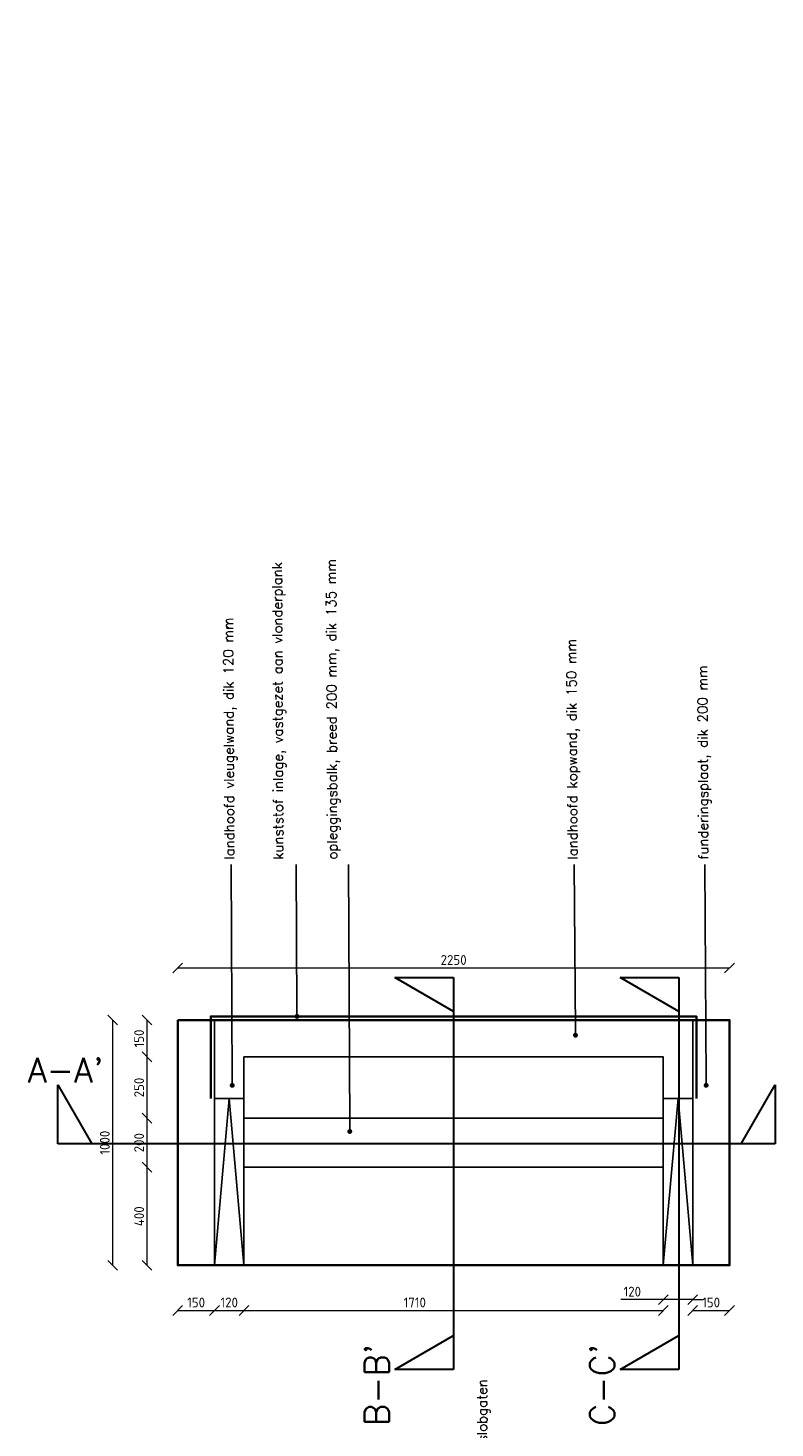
# Model space of a CAD drawing. Header units: metres. Extents: x -95462 to 707558, y 0 to 358316.
# Tile 28 of 50: x 176633 to 179679, y 226523 to 232232. Entities that reach past the tile are written whole.
import ezdxf
from ezdxf import colors
from ezdxf.entities.mleader import LeaderData, LeaderLine
from ezdxf.math import Vec2, Vec3

# ---------------------------------------------------------------- set-up
doc = ezdxf.new("R2010")
doc.units = ezdxf.units.M
doc.header["$LTSCALE"] = 20
doc.linetypes.add('HIDDEN', pattern=[9.525, 6.35, -3.175])
for name, color, linetype, lineweight in [('N-WE-BC-BETONVORM_OPLEGGING-G', 3, 'Continuous', 25), ('N-WE-BC-BETONVORM_TALUDVLEUGELS-G', 3, 'Continuous', 25), ('N-WE-BC-BETONVORM_VLOERPLAAT-G', 50, 'Continuous', 35), ('N-WE-VH-VERHARDING_GEOTEXTIEL-G', 252, 'Continuous', 35), ('N-XX-AL-VERWIJZING-G', 4, 'HIDDEN', 30), ('X-XX-AL-AANPIJLING-M', 7, 'Continuous', 18), ('X-XX-AL-M', 7, 'Continuous', 18)]:
    doc.layers.add(name, color=color, linetype=linetype, lineweight=lineweight)
doc.styles.add('NLCS-ISO', font='NLCS-ISO.ttf')
doc.styles.add('ROMANS', font='romans.shx')
doc.dimstyles.new('NLCS RODOR-DIM-020mm$0', dxfattribs={"dimscale": 20, "dimtxt": 2, "dimasz": 2, "dimexe": 1.25, "dimexo": 0.625, "dimtad": 1, "dimdec": 0, "dimzin": 1, "dimdsep": 46, "dimtxsty": 'NLCS-ISO', "dimblk": 'OBLIQUE', "dimcen": 0, "dimse1": 1, "dimse2": 1, "dimclrd": 256, "dimclre": 1, "dimclrt": 256, "dimadec": 0, "dimazin": 0, "dimtfac": 1, "dimtdec": 0, "dimtmove": 0, "dimatfit": 0, "dimfxl": 1, "dimtolj": 1, "dimtzin": 0, "dimlwd": -1, "dimlwe": -1, "dimarcsym": 0})

# ---------------------------------------------------------------- blocks, each defined once
blk = doc.blocks.new('_Oblique')
at = {"color": 0, "linetype": 'ByBlock', "lineweight": -2}
blk.add_line((-0.5, -0.5), (0.5, 0.5), dxfattribs=at)
blk = doc.blocks.new('*D110')
at = {"layer": 'Defpoints', "color": 0, "transparency": 16777216}
for p in [(179493.8, 228399.4), (177243.8, 228186.9), (179493.8, 228186.9)]:
    blk.add_point(p, dxfattribs=at)
at = {"layer": 'X-XX-AL-M', "transparency": 16777216}
blk.add_line((177243.8, 228399.4), (179493.8, 228399.4), dxfattribs=at)
at = {"layer": 'X-XX-AL-M', "transparency": 16777216, "xscale": 40, "yscale": 40, "zscale": 40, "rotation": 180}
blk.add_blockref('_Oblique', (177243.8, 228399.4), dxfattribs=at)
at = {"layer": 'X-XX-AL-M', "transparency": 16777216, "xscale": 40, "yscale": 40, "zscale": 40}
blk.add_blockref('_Oblique', (179493.8, 228399.4), dxfattribs=at)
at = {"layer": 'X-XX-AL-M', "transparency": 16777216, "insert": (178368.8, 228431.9), "char_height": 40, "attachment_point": 5, "style": 'NLCS-ISO'}
blk.add_mtext('\\A1;2250', dxfattribs=at)
blk = doc.blocks.new('*D111')
at = {"layer": 'Defpoints', "color": 0, "transparency": 16777216}
for p in [(176978.9, 228186.9), (177243.8, 228186.9), (177243.8, 227186.9)]:
    blk.add_point(p, dxfattribs=at)
at = {"layer": 'X-XX-AL-M', "transparency": 16777216}
blk.add_line((176978.9, 227186.9), (176978.9, 228186.9), dxfattribs=at)
at = {"layer": 'X-XX-AL-M', "transparency": 16777216, "xscale": 40, "yscale": 40, "zscale": 40}
for p, rotation in [((176978.9, 228186.9), 90), ((176978.9, 227186.9), 270)]:
    blk.add_blockref('_Oblique', p, dxfattribs=dict(at, rotation=rotation))
at = {"layer": 'X-XX-AL-M', "transparency": 16777216, "insert": (176946.4, 227686.9), "char_height": 40, "attachment_point": 5, "rotation": 90, "style": 'NLCS-ISO'}
blk.add_mtext('\\A1;1000', dxfattribs=at)
blk = doc.blocks.new('*D114')
at = {"layer": 'Defpoints', "color": 0, "transparency": 16777216}
for p in [(177243.8, 227186.9), (177393.8, 227186.9), (177393.8, 227002.8)]:
    blk.add_point(p, dxfattribs=at)
at = {"layer": 'X-XX-AL-M', "transparency": 16777216}
blk.add_line((177243.8, 227002.8), (177393.8, 227002.8), dxfattribs=at)
at = {"layer": 'X-XX-AL-M', "transparency": 16777216, "xscale": 40, "yscale": 40, "zscale": 40, "rotation": 180}
blk.add_blockref('_Oblique', (177243.8, 227002.8), dxfattribs=at)
at = {"layer": 'X-XX-AL-M', "transparency": 16777216, "xscale": 40, "yscale": 40, "zscale": 40}
blk.add_blockref('_Oblique', (177393.8, 227002.8), dxfattribs=at)
at = {"layer": 'X-XX-AL-M', "transparency": 16777216, "insert": (177318.8, 227035.3), "char_height": 40, "attachment_point": 5, "style": 'NLCS-ISO'}
blk.add_mtext('\\A1;150', dxfattribs=at)
blk = doc.blocks.new('*D115')
at = {"layer": 'Defpoints', "color": 0, "transparency": 16777216}
for p in [(177393.8, 227186.9), (177513.8, 227186.9), (177513.8, 227002.8)]:
    blk.add_point(p, dxfattribs=at)
at = {"layer": 'X-XX-AL-M', "transparency": 16777216}
blk.add_line((177393.8, 227002.8), (177513.8, 227002.8), dxfattribs=at)
at = {"layer": 'X-XX-AL-M', "transparency": 16777216, "xscale": 40, "yscale": 40, "zscale": 40, "rotation": 180}
blk.add_blockref('_Oblique', (177393.8, 227002.8), dxfattribs=at)
at = {"layer": 'X-XX-AL-M', "transparency": 16777216, "xscale": 40, "yscale": 40, "zscale": 40}
blk.add_blockref('_Oblique', (177513.8, 227002.8), dxfattribs=at)
at = {"layer": 'X-XX-AL-M', "transparency": 16777216, "insert": (177453.8, 227035.3), "char_height": 40, "attachment_point": 5, "style": 'NLCS-ISO'}
blk.add_mtext('\\A1;120', dxfattribs=at)
blk = doc.blocks.new('*D116')
at = {"layer": 'Defpoints', "color": 0, "transparency": 16777216}
for p in [(177513.8, 227186.9), (179223.8, 227186.9), (179223.8, 227002.8)]:
    blk.add_point(p, dxfattribs=at)
at = {"layer": 'X-XX-AL-M', "transparency": 16777216}
blk.add_line((177513.8, 227002.8), (179223.8, 227002.8), dxfattribs=at)
at = {"layer": 'X-XX-AL-M', "transparency": 16777216, "xscale": 40, "yscale": 40, "zscale": 40, "rotation": 180}
blk.add_blockref('_Oblique', (177513.8, 227002.8), dxfattribs=at)
at = {"layer": 'X-XX-AL-M', "transparency": 16777216, "xscale": 40, "yscale": 40, "zscale": 40}
blk.add_blockref('_Oblique', (179223.8, 227002.8), dxfattribs=at)
at = {"layer": 'X-XX-AL-M', "transparency": 16777216, "insert": (178210.3, 227035.3), "char_height": 40, "attachment_point": 5, "style": 'NLCS-ISO'}
blk.add_mtext('\\A1;1710', dxfattribs=at)
blk = doc.blocks.new('*D117')
at = {"layer": 'Defpoints', "color": 0, "transparency": 16777216}
for p in [(179223.8, 227186.9), (179343.8, 227186.9), (179343.8, 227047)]:
    blk.add_point(p, dxfattribs=at)
at = {"layer": 'X-XX-AL-M', "transparency": 16777216}
for p, q in [((179223.8, 227047), (179050.8, 227047)), ((179343.8, 227047), (179223.8, 227047)), ((179343.8, 227047), (179383.8, 227047))]:
    blk.add_line(p, q, dxfattribs=at)
at = {"layer": 'X-XX-AL-M', "transparency": 16777216, "xscale": 40, "yscale": 40, "zscale": 40}
blk.add_blockref('_Oblique', (179223.8, 227047), dxfattribs=at)
at = {"layer": 'X-XX-AL-M', "transparency": 16777216, "xscale": 40, "yscale": 40, "zscale": 40, "rotation": 180}
blk.add_blockref('_Oblique', (179343.8, 227047), dxfattribs=at)
at = {"layer": 'X-XX-AL-M', "transparency": 16777216, "insert": (179097.3, 227079.5), "char_height": 40, "attachment_point": 5, "style": 'NLCS-ISO'}
blk.add_mtext('\\A1;120', dxfattribs=at)
blk = doc.blocks.new('*D118')
at = {"layer": 'Defpoints', "color": 0, "transparency": 16777216}
for p in [(179343.8, 227186.9), (179493.8, 227186.9), (179493.8, 227002.8)]:
    blk.add_point(p, dxfattribs=at)
at = {"layer": 'X-XX-AL-M', "transparency": 16777216}
blk.add_line((179343.8, 227002.8), (179493.8, 227002.8), dxfattribs=at)
at = {"layer": 'X-XX-AL-M', "transparency": 16777216, "xscale": 40, "yscale": 40, "zscale": 40, "rotation": 180}
blk.add_blockref('_Oblique', (179343.8, 227002.8), dxfattribs=at)
at = {"layer": 'X-XX-AL-M', "transparency": 16777216, "xscale": 40, "yscale": 40, "zscale": 40}
blk.add_blockref('_Oblique', (179493.8, 227002.8), dxfattribs=at)
at = {"layer": 'X-XX-AL-M', "transparency": 16777216, "insert": (179418.8, 227035.3), "char_height": 40, "attachment_point": 5, "style": 'NLCS-ISO'}
blk.add_mtext('\\A1;150', dxfattribs=at)
blk = doc.blocks.new('*D119')
at = {"layer": 'Defpoints', "color": 0, "transparency": 16777216}
for p in [(177118.8, 228186.9), (177513.8, 228186.9), (177513.8, 228036.9)]:
    blk.add_point(p, dxfattribs=at)
at = {"layer": 'X-XX-AL-M', "transparency": 16777216}
blk.add_line((177118.8, 228036.9), (177118.8, 228186.9), dxfattribs=at)
at = {"layer": 'X-XX-AL-M', "transparency": 16777216, "xscale": 40, "yscale": 40, "zscale": 40}
for p, rotation in [((177118.8, 228186.9), 90), ((177118.8, 228036.9), 270)]:
    blk.add_blockref('_Oblique', p, dxfattribs=dict(at, rotation=rotation))
at = {"layer": 'X-XX-AL-M', "transparency": 16777216, "insert": (177086.3, 228111.9), "char_height": 40, "attachment_point": 5, "rotation": 90, "style": 'NLCS-ISO'}
blk.add_mtext('\\A1;150', dxfattribs=at)
blk = doc.blocks.new('*D120')
at = {"layer": 'Defpoints', "color": 0, "transparency": 16777216}
for p in [(177118.8, 228036.9), (177513.8, 228036.9), (177513.8, 227786.9)]:
    blk.add_point(p, dxfattribs=at)
at = {"layer": 'X-XX-AL-M', "transparency": 16777216}
blk.add_line((177118.8, 227786.9), (177118.8, 228036.9), dxfattribs=at)
at = {"layer": 'X-XX-AL-M', "transparency": 16777216, "xscale": 40, "yscale": 40, "zscale": 40}
for p, rotation in [((177118.8, 228036.9), 90), ((177118.8, 227786.9), 270)]:
    blk.add_blockref('_Oblique', p, dxfattribs=dict(at, rotation=rotation))
at = {"layer": 'X-XX-AL-M', "transparency": 16777216, "insert": (177086.3, 227911.9), "char_height": 40, "attachment_point": 5, "rotation": 90, "style": 'NLCS-ISO'}
blk.add_mtext('\\A1;250', dxfattribs=at)
blk = doc.blocks.new('*D121')
at = {"layer": 'Defpoints', "color": 0, "transparency": 16777216}
for p in [(177118.8, 227786.9), (177513.8, 227786.9), (177513.8, 227586.9)]:
    blk.add_point(p, dxfattribs=at)
at = {"layer": 'X-XX-AL-M', "transparency": 16777216}
blk.add_line((177118.8, 227586.9), (177118.8, 227786.9), dxfattribs=at)
at = {"layer": 'X-XX-AL-M', "transparency": 16777216, "xscale": 40, "yscale": 40, "zscale": 40}
for p, rotation in [((177118.8, 227786.9), 90), ((177118.8, 227586.9), 270)]:
    blk.add_blockref('_Oblique', p, dxfattribs=dict(at, rotation=rotation))
at = {"layer": 'X-XX-AL-M', "transparency": 16777216, "insert": (177086.3, 227686.9), "char_height": 40, "attachment_point": 5, "rotation": 90, "style": 'NLCS-ISO'}
blk.add_mtext('\\A1;200', dxfattribs=at)
blk = doc.blocks.new('*D122')
at = {"layer": 'Defpoints', "color": 0, "transparency": 16777216}
for p in [(177118.8, 227586.9), (177513.8, 227586.9), (177513.8, 227186.9)]:
    blk.add_point(p, dxfattribs=at)
at = {"layer": 'X-XX-AL-M', "transparency": 16777216}
blk.add_line((177118.8, 227186.9), (177118.8, 227586.9), dxfattribs=at)
at = {"layer": 'X-XX-AL-M', "transparency": 16777216, "xscale": 40, "yscale": 40, "zscale": 40}
for p, rotation in [((177118.8, 227586.9), 90), ((177118.8, 227186.9), 270)]:
    blk.add_blockref('_Oblique', p, dxfattribs=dict(at, rotation=rotation))
at = {"layer": 'X-XX-AL-M', "transparency": 16777216, "insert": (177086.3, 227386.9), "char_height": 40, "attachment_point": 5, "rotation": 90, "style": 'NLCS-ISO'}
blk.add_mtext('\\A1;400', dxfattribs=at)
blk = doc.blocks.new('*U6')
blk.add_lwpolyline([(7.302, 0), (7.995, 1.2), (7.995, 0), (0, 0), (0, 1.2), (0.693, 0), (0.693, 0)])
at = {"style": 'ROMANS'}
blk.add_attdef('NUMMER', (-2.236, 2.372), '', height=0.5, rotation=359.9829, dxfattribs=at)
blk = doc.blocks.new('_Dot')
at = {"color": 0, "linetype": 'ByBlock', "lineweight": -2}
blk.add_line((-0.5, 0), (-1, 0), dxfattribs=at)
at = {"color": 0, "linetype": 'ByBlock', "const_width": 0.5}
blk.add_lwpolyline([(-0.25, 0, 1), (0.25, 0, 1)], format="xyb", close=True, dxfattribs=at)
blk = doc.blocks.new('*U191')
blk.add_lwpolyline([(13.93, 0), (14.623, 1.2), (14.623, 0), (0, 0), (0, 1.2), (0.693, 0), (0.693, 0)])
at = {"style": 'ROMANS'}
blk.add_attdef('NUMMER', (-2.236, 2.372), '', height=0.5, rotation=359.9829, dxfattribs=at)

msp = doc.modelspace()

# ---------------------------------------------------------------- linework, layer by layer
at = {"layer": 'N-WE-BC-BETONVORM_OPLEGGING-G', "flags": 128}
for points in [[(179223.788, 227786.897), (177513.788, 227786.897)], [(179223.788, 227586.897), (177513.788, 227586.897)]]:
    msp.add_lwpolyline(points, dxfattribs=at)
at = {"layer": 'N-WE-BC-BETONVORM_TALUDVLEUGELS-G'}
for p, q in [((177393.788, 227866.897), (177513.788, 227866.897)), ((179343.788, 227866.897), (179223.788, 227866.897))]:
    msp.add_line(p, q, dxfattribs=at)
at = {"layer": 'N-WE-BC-BETONVORM_TALUDVLEUGELS-G', "flags": 128}
for points in [[(179343.788, 227186.897), (179343.788, 228186.897), (177393.788, 228186.897), (177393.788, 227186.897)], [(179223.788, 227186.897), (179223.788, 228036.897), (177513.788, 228036.897), (177513.788, 227186.897)]]:
    msp.add_lwpolyline(points, dxfattribs=at)
at = {"layer": 'N-WE-BC-BETONVORM_TALUDVLEUGELS-G', "color": 1, "flags": 128}
for points in [[(177513.788, 227186.897), (177453.788, 227866.897), (177393.788, 227186.897)], [(179223.788, 227186.897), (179283.788, 227866.897), (179343.788, 227186.897)]]:
    msp.add_lwpolyline(points, dxfattribs=at)
at = {"layer": 'N-WE-BC-BETONVORM_VLOERPLAAT-G', "flags": 128}
msp.add_lwpolyline([(177243.788, 228186.897), (177243.788, 227186.897), (179493.788, 227186.897), (179493.788, 228186.897)], close=True, dxfattribs=at)
at = {"layer": 'N-WE-VH-VERHARDING_GEOTEXTIEL-G', "flags": 128}
msp.add_lwpolyline([(177378.788, 227866.897), (177378.788, 228201.897), (179358.788, 228201.897), (179358.788, 227866.897)], dxfattribs=at)

# ---------------------------------------------------------------- block references
at = {"layer": 'N-XX-AL-VERWIJZING-G'}
ref = msp.add_blockref('*U6', (178368.788, 226761.903), dxfattribs=dict(at, xscale=200, yscale=200, zscale=200, rotation=90))
ref.add_attrib('NUMMER', "B-B'", (178105.498, 226532.124), dxfattribs={"height": 100, "rotation": 89.982902, "style": 'ROMANS'})
ref = msp.add_blockref('*U6', (179287.593, 226761.903), dxfattribs=dict(at, xscale=200, yscale=200, zscale=200, rotation=90))
ref.add_attrib('NUMMER', "C-C'", (179024.303, 226532.124), dxfattribs={"height": 100, "rotation": 89.982902, "style": 'ROMANS'})
ref = msp.add_blockref('*U191', (176754.722, 227682.305), dxfattribs=dict(at, xscale=200, yscale=200, zscale=200))
ref.add_attrib('NUMMER', "A-A'", (176632.801, 227932.355), dxfattribs={"height": 100, "rotation": 359.982902, "style": 'ROMANS'})

# ---------------------------------------------------------------- dimensions: what is measured, and where the dimension line sits
at = {"layer": 'X-XX-AL-M'}
for p1, p2, distance, picture, middle in [((177243.788, 228186.897), (179493.788, 228186.897), 212.499, '*D110', (178368.788, 228431.897)), ((177243.788, 227186.897), (177243.788, 228186.897), 264.868, '*D111', (176946.419, 227686.897)), ((177513.788, 228036.897), (177513.788, 228186.897), 394.938, '*D119', (177086.35, 228111.897)), ((177513.788, 227786.897), (177513.788, 228036.897), 394.938, '*D120', (177086.35, 227911.897)), ((177513.788, 227586.897), (177513.788, 227786.897), 394.938, '*D121', (177086.35, 227686.897)), ((177513.788, 227186.897), (177513.788, 227586.897), 394.938, '*D122', (177086.35, 227386.897)), ((177243.788, 227186.897), (177393.788, 227186.897), -184.116, '*D114', (177318.788, 227035.281)), ((177393.788, 227186.897), (177513.788, 227186.897), -184.116, '*D115', (177453.788, 227035.281)), ((179343.788, 227186.897), (179493.788, 227186.897), -184.116, '*D118', (179418.788, 227035.281))]:
    dim = msp.add_aligned_dim(p1=p1, p2=p2, distance=distance, dimstyle='NLCS RODOR-DIM-020mm$0', dxfattribs=at)
    dim.commit()
    dim.dimension.update_dxf_attribs({"geometry": picture, "text_midpoint": middle})
for base, p1, p2, angle, picture, middle in [((179223.788, 227002.781), (177513.788, 227186.897), (179223.788, 227186.897), 360, '*D116', (178210.344, 227002.781)), ((179343.788, 227047.04), (179223.788, 227186.897), (179343.788, 227186.897), 0, '*D117', (179097.288, 227047.04))]:
    dim = msp.add_linear_dim(base=base, p1=p1, p2=p2, angle=angle, dimstyle='NLCS RODOR-DIM-020mm$0', dxfattribs=at)
    dim.commit()
    dim.dimension.update_dxf_attribs({"geometry": picture, "text_midpoint": middle, "dimtype": 161})

# ---------------------------------------------------------------- leaders
at = {"layer": 'X-XX-AL-AANPIJLING-M'}
ml = msp.add_multileader_mtext('Standard', dxfattribs=at)
ml.set_content('landhoofd vleugelwand, dik 120 mm', color=2, style='ROMANS')
ml.set_leader_properties(color=1)
ml.set_arrow_properties(name='DOT')
ml.build(insert=Vec2(0, 0))
ml.multileader.update_dxf_attribs({"has_dogleg": 0, "text_left_attachment_type": 3, "text_right_attachment_type": 3, "dogleg_length": 0.36, "arrow_head_size": 20, "scale": 20})
ctx = ml.context
ctx.base_point, ctx.scale, ctx.char_height, ctx.arrow_head_size, ctx.landing_gap_size, ctx.plane_origin, ctx.plane_x_axis, ctx.plane_y_axis = Vec3(177461.362, 228821.778), 20, 40, 20, 20, Vec3(177466.01, 228240.852), Vec3(0, 1), Vec3(-1, 0)
ctx.left_attachment, ctx.right_attachment = 3, 3
notes = []
notes.append((ctx, [(0, (1, 1, 0), (177461.362, 228814.578), (0, 1), 7.2, [(0, [(177466.01, 227920.642)], 0, [])])]))
ctx.mtext.insert, ctx.mtext.text_direction, ctx.mtext.rotation, ctx.mtext.width, ctx.mtext.flow_direction = Vec3(177434.592, 228841.64), Vec3(-0.00515855, 0.99998669), 1.5759549, 1930.25902, 5
ml = msp.add_multileader_mtext('Standard', dxfattribs=at)
ml.set_content('landhoofd kopwand, dik 150 mm', color=2, style='ROMANS')
ml.set_leader_properties(color=1)
ml.set_arrow_properties(name='DOT')
ml.build(insert=Vec2(0, 0))
ml.multileader.update_dxf_attribs({"has_dogleg": 0, "text_left_attachment_type": 3, "text_right_attachment_type": 3, "dogleg_length": 0.36, "arrow_head_size": 20, "scale": 20})
ctx = ml.context
ctx.base_point, ctx.scale, ctx.char_height, ctx.arrow_head_size, ctx.landing_gap_size, ctx.plane_origin, ctx.plane_x_axis, ctx.plane_y_axis = Vec3(178860.941, 228821.778), 20, 40, 20, 20, Vec3(178865.59, 228240.852), Vec3(0, 1), Vec3(-1, 0)
ctx.left_attachment, ctx.right_attachment = 3, 3
notes.append((ctx, [(0, (1, 1, 0), (178860.941, 228814.578), (0, 1), 7.2, [(0, [(178865.59, 228125.072)], 0, [])])]))
ctx.mtext.insert, ctx.mtext.text_direction, ctx.mtext.rotation, ctx.mtext.width, ctx.mtext.flow_direction = Vec3(178834.142, 228841.6), Vec3(-0.00667214, 0.99997774), 1.57746851, 1930.25902, 5
ml = msp.add_multileader_mtext('Standard', dxfattribs=at)
ml.set_content('funderingsplaat, dik 200 mm', color=2, style='ROMANS')
ml.set_leader_properties(color=1)
ml.set_arrow_properties(name='DOT')
ml.build(insert=Vec2(0, 0))
ml.multileader.update_dxf_attribs({"has_dogleg": 0, "text_left_attachment_type": 3, "text_right_attachment_type": 3, "dogleg_length": 0.36, "arrow_head_size": 20, "scale": 20})
ctx = ml.context
ctx.base_point, ctx.scale, ctx.char_height, ctx.arrow_head_size, ctx.landing_gap_size, ctx.plane_origin, ctx.plane_x_axis, ctx.plane_y_axis = Vec3(179393.803, 228821.778), 20, 40, 20, 20, Vec3(179398.451, 228240.852), Vec3(0, 1), Vec3(-1, 0)
ctx.left_attachment, ctx.right_attachment = 3, 3
notes.append((ctx, [(0, (1, 1, 0), (179393.803, 228814.578), (0, 1), 7.2, [(0, [(179398.451, 227920.642)], 0, [])])]))
ctx.mtext.insert, ctx.mtext.text_direction, ctx.mtext.rotation, ctx.mtext.width, ctx.mtext.flow_direction = Vec3(179367.033, 228841.64), Vec3(-0.00515855, 0.99998669), 1.5759549, 1930.25902, 5
ml = msp.add_multileader_mtext('Standard', dxfattribs=at)
ml.set_content('funderingsplaat, dik 200 mm', color=2, style='ROMANS')
ml.set_leader_properties(color=1)
ml.set_arrow_properties(name='DOT')
ml.build(insert=Vec2(0, 0))
ml.multileader.update_dxf_attribs({"has_dogleg": 0, "text_left_attachment_type": 3, "text_right_attachment_type": 3, "dogleg_length": 0.36, "arrow_head_size": 20, "scale": 20})
ctx = ml.context
ctx.base_point, ctx.scale, ctx.char_height, ctx.arrow_head_size, ctx.landing_gap_size, ctx.plane_origin, ctx.plane_x_axis, ctx.plane_y_axis = Vec3(179395.214, 223942.541), 20, 40, 20, 20, Vec3(179399.863, 223361.615), Vec3(0, 1), Vec3(-1, 0)
ctx.left_attachment, ctx.right_attachment = 3, 3
notes.append((ctx, [(0, (1, 1, 0), (179395.214, 223935.341), (0, 1), 7.2, [(0, [(179399.863, 223041.405)], 0, [])])]))
ctx.mtext.insert, ctx.mtext.text_direction, ctx.mtext.rotation, ctx.mtext.width, ctx.mtext.flow_direction = Vec3(179368.445, 223962.403), Vec3(-0.00515855, 0.99998669), 1.5759549, 1930.25902, 5
ml = msp.add_multileader_mtext('Standard', dxfattribs=at)
ml.set_content('opleggingsbalk, breed 200 mm, dik 135 mm', color=2, style='ROMANS')
ml.set_leader_properties(color=1)
ml.set_arrow_properties(name='DOT')
ml.build(insert=Vec2(0, 0))
ml.multileader.update_dxf_attribs({"has_dogleg": 0, "text_left_attachment_type": 3, "text_right_attachment_type": 3, "dogleg_length": 0.36, "arrow_head_size": 20, "scale": 20})
ctx = ml.context
ctx.base_point, ctx.scale, ctx.char_height, ctx.arrow_head_size, ctx.landing_gap_size, ctx.plane_origin, ctx.plane_x_axis, ctx.plane_y_axis = Vec3(177940.731, 228821.778), 20, 40, 20, 20, Vec3(177945.38, 228240.852), Vec3(0, 1), Vec3(-1, 0)
ctx.left_attachment, ctx.right_attachment = 3, 3
notes.append((ctx, [(0, (1, 1, 0), (177940.731, 228814.578), (0, 1), 7.2, [(0, [(177945.38, 227732.739)], 0, [])])]))
ctx.mtext.insert, ctx.mtext.text_direction, ctx.mtext.rotation, ctx.mtext.width, ctx.mtext.flow_direction = Vec3(177853.98, 228841.408), Vec3(-0.00426851, 0.99999089), 1.57506485, 1086.0082, 5
ml = msp.add_multileader_mtext('Standard', dxfattribs=at)
ml.set_content('kunststof inlage, vastgezet aan vlonderplank', color=2, style='ROMANS')
ml.set_leader_properties(color=1)
ml.set_arrow_properties(name='DOT')
ml.build(insert=Vec2(0, 0))
ml.multileader.update_dxf_attribs({"has_dogleg": 0, "text_left_attachment_type": 3, "text_right_attachment_type": 3, "dogleg_length": 0.36, "arrow_head_size": 20, "scale": 20})
ctx = ml.context
ctx.base_point, ctx.scale, ctx.char_height, ctx.arrow_head_size, ctx.landing_gap_size, ctx.plane_origin, ctx.plane_x_axis, ctx.plane_y_axis = Vec3(177727.463, 228821.778), 20, 40, 20, 20, Vec3(177732.111, 228240.852), Vec3(0, 1), Vec3(-1, 0)
ctx.left_attachment, ctx.right_attachment = 3, 3
notes.append((ctx, [(0, (1, 1, 0), (177727.463, 228814.578), (0, 1), 7.2, [(0, [(177730.109, 228201.897)], 0, [])])]))
ctx.mtext.insert, ctx.mtext.text_direction, ctx.mtext.rotation, ctx.mtext.width, ctx.mtext.flow_direction = Vec3(177634.045, 228841.379), Vec3(-0.00426851, 0.99999089), 1.57506485, 936.80733, 5
ml = msp.add_multileader_mtext('Standard', dxfattribs=at)
ml.set_content('opleggingsbalk, breed 200 mm, dik 135 mm', color=2, style='ROMANS')
ml.set_leader_properties(color=1)
ml.set_arrow_properties(name='DOT')
ml.build(insert=Vec2(0, 0))
ml.multileader.update_dxf_attribs({"has_dogleg": 0, "text_left_attachment_type": 3, "text_right_attachment_type": 3, "dogleg_length": 0.36, "arrow_head_size": 20, "scale": 20})
ctx = ml.context
ctx.base_point, ctx.scale, ctx.char_height, ctx.arrow_head_size, ctx.landing_gap_size, ctx.plane_origin, ctx.plane_x_axis, ctx.plane_y_axis = Vec3(177942.142, 223942.541), 20, 40, 20, 20, Vec3(177946.791, 223361.615), Vec3(0, 1), Vec3(-1, 0)
ctx.left_attachment, ctx.right_attachment = 3, 3
notes.append((ctx, [(0, (1, 1, 0), (177942.142, 223935.341), (0, 1), 7.2, [(0, [(177946.791, 222853.502)], 0, [])])]))
ctx.mtext.insert, ctx.mtext.text_direction, ctx.mtext.rotation, ctx.mtext.width, ctx.mtext.flow_direction = Vec3(177855.391, 223962.171), Vec3(-0.00426851, 0.99999089), 1.57506485, 1079.63742, 5
ml = msp.add_multileader_mtext('Standard', dxfattribs=at)
ml.set_content('steunpunt, HEB140 staalprofiel, kopse zijden dichtgelast met stalen plaat en voorzien van slobgaten', color=2, style='ROMANS')
ml.set_leader_properties(color=1)
ml.set_arrow_properties(name='DOT')
ml.build(insert=Vec2(0, 0))
ml.multileader.update_dxf_attribs({"has_dogleg": 0, "text_left_attachment_type": 3, "text_right_attachment_type": 3, "dogleg_length": 0.36, "arrow_head_size": 20, "scale": 20})
ctx = ml.context
ctx.base_point, ctx.scale, ctx.char_height, ctx.arrow_head_size, ctx.landing_gap_size, ctx.plane_origin = Vec3(178690.122, 223942.541), 20, 40, 20, 20, Vec3(178660.693, 223480.415)
ctx.left_attachment, ctx.right_attachment = 3, 3
notes.append((ctx, [(0, (1, 1, 0), (178682.922, 223942.541), (1, 0), 7.2, [(0, [(179049.359, 222849.728), (178689.505, 222849.728)], 0, [])])]))
ctx.mtext.insert, ctx.mtext.text_direction, ctx.mtext.rotation, ctx.mtext.width, ctx.mtext.flow_direction = Vec3(178463.467, 223962.669), Vec3(0.00056523, 0.99999984), 1.57023109, 1061.46392, 5
for ctx, leaders in notes:
    for number, flags, end, landing, length, lines in leaders:
        leader = LeaderData()
        leader.index, (leader.has_last_leader_line, leader.has_dogleg_vector, leader.attachment_direction) = number, flags
        leader.last_leader_point, leader.dogleg_vector, leader.dogleg_length = Vec3(end), Vec3(landing), length
        for number, points, colour, breaks in lines:
            line = LeaderLine()
            line.index, line.vertices, line.color, line.breaks = number, Vec3.list(points), colors.encode_raw_color(colour), breaks
            leader.lines.append(line)
        ctx.leaders.append(leader)

doc.saveas('drawing.dxf')
